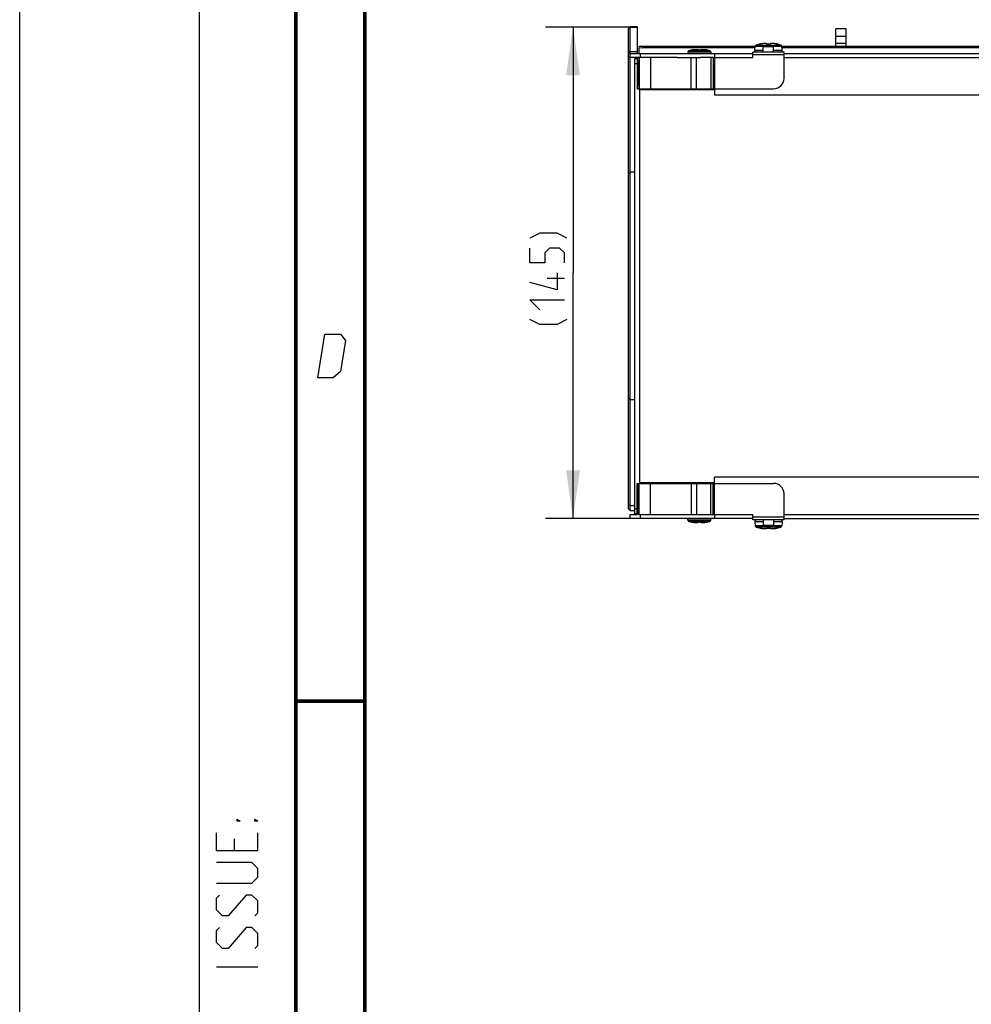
# Model space of a CAD drawing. Header units: millimetres. Extents: x 0 to 420, y 0 to 297.
# Tile 2 of 104: x 0 to 69, y 77 to 148. Entities that reach past the tile are written whole.
import ezdxf

# ---------------------------------------------------------------- set-up
doc = ezdxf.new("R2010")
doc.units = ezdxf.units.MM
doc.header["$LTSCALE"] = 23.1
doc.layers.get('0').update_dxf_attribs({"linetype": 'CONTINUOUS'})
doc.layers.add('02___PRT_ALL_AXES', color=7, linetype='CONTINUOUS')
doc.layers.add('DIM_PILOTEES', color=7, linetype='CONTINUOUS')
doc.styles.get("Standard").update_dxf_attribs({"font": 'txt', "width": 0.7})
doc.dimstyles.new('DIMSTYLE_4', dxfattribs={"dimtxt": 2.5, "dimasz": 3.5, "dimexe": 2, "dimexo": 0, "dimtad": 1, "dimlfac": 4, "dimdsep": 46, "dimtxsty": 'Standard', "dimblk": '_FILLED', "dimblk1": '_FILLED', "dimblk2": '_FILLED', "dimcen": 0.09, "dimazin": 2, "dimtp": 0.5, "dimtm": 0.5, "dimtfac": 1, "dimtofl": 0, "dimtmove": 0, "dimatfit": 3, "dimldrblk": '_FILLED', "dimfxl": 0, "dimtolj": 1, "dimarcsym": 0})

# ---------------------------------------------------------------- blocks, each defined once
blk = doc.blocks.new('_FILLED')
at = {"color": 0, "linetype": 'ByBlock'}
blk.add_solid([(0, 0), (-1, 0.143), (-1, -0.143)], dxfattribs=at)
blk = doc.blocks.new('*D5')
at = {"layer": 'DIM_PILOTEES', "color": 2, "linetype": 'Continuous'}
for p, q in [((39.449, 147.312), (38.074, 147.312)), ((44.217, 147.312), (39.449, 147.312)), ((40.074, 147.312), (40.074, 129.517)), ((40.074, 111.723), (40.074, 129.517)), ((39.449, 111.723), (38.074, 111.723)), ((50.317, 111.723), (39.449, 111.723))]:
    blk.add_line(p, q, dxfattribs=at)
at = {"layer": 'DIM_PILOTEES', "color": 2, "linetype": 'Continuous', "xscale": 3.5, "yscale": 3.5, "zscale": 3.5}
for p, rotation in [((40.074, 147.312), 90), ((40.074, 111.723), 270)]:
    blk.add_blockref('_FILLED', p, dxfattribs=dict(at, rotation=rotation))
at = {"layer": 'DIM_PILOTEES', "color": 2, "linetype": 'Continuous', "insert": (36.949, 129.437), "char_height": 2.5, "width": 10.98214, "attachment_point": 2, "rotation": 90, "line_spacing_factor": 0.9}
blk.add_mtext('{\\ftxt;\\W0.0001;\\H0.0001;\\~}{\\ftxt;\\W2.9285714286;\\H2.5; }{\\ftxt;\\W0.0001;\\H0.0001;\\~}', dxfattribs=at)

msp = doc.modelspace()

# ---------------------------------------------------------------- linework, layer by layer
at = {"color": 7, "linetype": 'Continuous'}
for p, q in [((0, 0), (0, 297)), ((44.0918, 147.1947), (44.2168, 147.3197)), ((44.0918, 147.1882), (44.2168, 147.3116)), ((44.0918, 112.4331), (44.0918, 147.1947)), ((44.2168, 145.3981), (44.2168, 147.3197)), ((44.7293, 147.3197), (44.2168, 147.3197)), ((44.2168, 147.3116), (44.7293, 147.3116)), ((44.7293, 147.3197), (44.7293, 145.3981)), ((59.1043, 145.8981), (59.1043, 147.1805)), ((59.8543, 147.1805), (59.1043, 147.1805)), ((59.8543, 147.1755), (59.1043, 147.1755)), ((59.8543, 145.8981), (59.8543, 147.1805)), ((59.8543, 146.6219), (59.1043, 146.6219)), ((44.0918, 145.4089), (44.2168, 145.5323)), ((44.2168, 145.5323), (44.7293, 145.5323)), ((44.8543, 145.8872), (44.8543, 145.8981)), ((53.2667, 145.8981), (44.8543, 145.8981)), ((44.8543, 145.3981), (44.8543, 145.8435)), ((44.8543, 145.8435), (45.1043, 145.8102)), ((53.2412, 145.8102), (45.1043, 145.8102)), ((48.3949, 145.5122), (48.3849, 145.3981)), ((48.3949, 145.5122), (50.0637, 145.5122)), ((48.4692, 145.6002), (49.9894, 145.6002)), ((48.6113, 145.6337), (48.6103, 145.6335)), ((48.6368, 145.6384), (48.6183, 145.6349)), ((48.6555, 145.642), (48.6368, 145.6384)), ((48.638, 145.6335), (48.6417, 145.6334)), ((48.6417, 145.6334), (48.6467, 145.6338)), ((48.6459, 145.634), (48.6422, 145.6346)), ((48.6459, 145.634), (48.6452, 145.6339)), ((48.6979, 145.642), (48.6975, 145.642)), ((48.7742, 145.6553), (48.7717, 145.6549)), ((48.8166, 145.6614), (48.8147, 145.6611)), ((49.2819, 145.6426), (49.2756, 145.6353)), ((49.4127, 145.6335), (49.412, 145.6335)), ((49.421, 145.6344), (49.421, 145.6343)), ((49.421, 145.6344), (49.421, 145.6339)), ((49.8032, 145.642), (49.8032, 145.642)), ((49.8404, 145.6349), (49.8032, 145.642)), ((49.8032, 145.642), (49.8397, 145.635)), ((49.8397, 145.635), (49.8484, 145.6335)), ((49.8471, 145.6337), (49.8404, 145.6349)), ((49.8474, 145.6337), (49.8484, 145.6335)), ((50.0637, 145.5122), (50.0737, 145.3981)), ((53.1043, 145.0981), (53.1043, 145.4981)), ((55.3543, 145.4981), (53.1043, 145.4981)), ((53.2412, 145.634), (53.2667, 145.9254)), ((53.2412, 145.634), (53.8543, 145.634)), ((53.2667, 145.9254), (55.1919, 145.9254)), ((53.3366, 146.0122), (55.1221, 146.0122)), ((53.6177, 146.0835), (53.6176, 146.0851)), ((53.6234, 146.084), (53.6229, 146.0839)), ((53.6234, 146.084), (53.6233, 146.0839)), ((53.629, 146.0847), (53.6234, 146.084)), ((53.6417, 146.0867), (53.637, 146.0859)), ((53.6558, 146.0892), (53.6498, 146.0881)), ((53.6622, 146.0904), (53.6558, 146.0892)), ((53.6707, 146.092), (53.6622, 146.0904)), ((53.7019, 146.0978), (53.6707, 146.092)), ((53.6708, 146.092), (53.6707, 146.092)), ((54.1331, 146.0835), (54.1331, 146.084)), ((54.3272, 146.084), (54.2977, 146.0848)), ((54.3255, 146.0835), (54.3255, 146.084)), ((54.3316, 146.0839), (54.3265, 146.084)), ((54.3359, 146.0839), (54.3311, 146.0839)), ((54.34, 146.084), (54.3354, 146.0839)), ((54.3439, 146.0842), (54.3396, 146.084)), ((54.3474, 146.0844), (54.3435, 146.0842)), ((54.3506, 146.0847), (54.347, 146.0844)), ((54.3533, 146.0849), (54.3503, 146.0846)), ((54.3568, 146.0935), (54.3523, 146.0848)), ((54.3821, 146.1121), (54.3724, 146.1073)), ((54.393, 146.1159), (54.382, 146.1121)), ((54.4055, 146.119), (54.3929, 146.1159)), ((54.4198, 146.1215), (54.4054, 146.119)), ((54.4361, 146.1234), (54.4197, 146.1215)), ((54.4548, 146.1247), (54.436, 146.1234)), ((54.4758, 146.1254), (54.4546, 146.1247)), ((54.4992, 146.1254), (54.4756, 146.1254)), ((54.5251, 146.1247), (54.499, 146.1255)), ((54.5533, 146.1233), (54.5249, 146.1247)), ((54.5837, 146.121), (54.5531, 146.1233)), ((54.616, 146.1179), (54.5834, 146.121)), ((54.6043, 145.634), (55.2174, 145.634)), ((54.6498, 146.114), (54.6156, 146.1179)), ((54.6849, 146.1093), (54.6494, 146.114)), ((54.7209, 146.1038), (54.6845, 146.1093)), ((54.7873, 146.0921), (54.7568, 146.0978)), ((54.7878, 146.092), (54.7879, 146.092)), ((54.7949, 146.0907), (54.7879, 146.092)), ((54.8025, 146.0893), (54.793, 146.091)), ((54.8095, 146.088), (54.801, 146.0895)), ((54.8146, 146.0871), (54.8084, 146.0882)), ((54.8193, 146.0863), (54.8138, 146.0872)), ((54.8235, 146.0856), (54.8187, 146.0864)), ((54.827, 146.0851), (54.8232, 146.0857)), ((54.8287, 146.0848), (54.8253, 146.0853)), ((54.8296, 146.0847), (54.8287, 146.0848)), ((54.8296, 146.0847), (54.8287, 146.0848)), ((54.8356, 146.0839), (54.8296, 146.0847)), ((54.8353, 146.0839), (54.8358, 146.0839)), ((54.8358, 146.0839), (54.8354, 146.0839)), ((54.841, 146.0851), (54.8409, 146.0835)), ((55.2174, 145.634), (55.1919, 145.9254)), ((120.3543, 145.8981), (55.1919, 145.8981)), ((120.3543, 145.8102), (55.2174, 145.8102)), ((55.3543, 143.5981), (55.3543, 145.4981)), ((59.8543, 146.127), (59.1043, 146.127)), ((44.0918, 145.1356), (44.1827, 145.1756)), ((44.2168, 112.3081), (44.2168, 145.0981)), ((44.5418, 112.0731), (44.5418, 145.0481)), ((44.5418, 145.0481), (44.7251, 145.0481)), ((44.833, 145.0981), (44.7366, 145.0981)), ((44.8729, 144.8481), (44.7776, 144.8481)), ((44.8729, 144.8481), (44.8729, 143.0981)), ((45.6904, 145.0981), (45.6904, 142.8481)), ((47.6228, 145.0981), (49.3082, 145.0981)), ((48.6236, 142.8481), (48.6236, 145.0981)), ((49.0201, 142.8481), (49.0201, 145.0981)), ((50.0461, 145.0981), (50.0461, 142.8481)), ((50.2168, 145.0981), (50.2168, 142.8481)), ((50.2168, 145.0981), (53.1043, 145.0981)), ((50.3168, 145.0981), (50.3168, 142.8481)), ((55.3543, 145.2981), (53.1043, 145.2981)), ((44.5418, 144.6731), (44.7128, 144.6731)), ((44.7366, 142.8481), (44.833, 142.8481)), ((44.7776, 143.0981), (44.8729, 143.0981)), ((44.834, 142.8481), (54.6043, 142.8481)), ((44.9168, 114.2731), (44.9168, 142.8481)), ((44.9168, 142.7981), (50.3168, 142.7981)), ((44.0918, 136.6856), (44.2168, 136.8106)), ((44.5418, 136.8106), (44.2168, 136.8106)), ((44.0918, 120.4356), (44.2168, 120.3106)), ((44.5418, 120.3106), (44.2168, 120.3106)), ((44.7366, 114.2731), (44.833, 114.2731)), ((44.834, 114.2731), (54.6043, 114.2731)), ((50.3168, 114.3231), (44.9168, 114.3231)), ((45.6904, 112.0231), (45.6904, 114.2731)), ((48.6236, 114.2731), (48.6236, 112.0231)), ((49.0201, 114.2731), (49.0201, 112.0231)), ((50.0461, 112.0231), (50.0461, 114.2731)), ((50.2168, 112.0231), (50.2168, 114.2731)), ((50.3168, 112.0231), (50.3168, 114.2731)), ((44.7776, 114.0231), (44.8729, 114.0231)), ((44.8729, 112.2731), (44.8729, 114.0231)), ((55.3543, 111.6231), (55.3543, 113.5231)), ((44.0918, 112.7296), (44.2168, 112.6787)), ((44.2168, 112.6787), (44.5293, 112.6787)), ((44.0918, 112.4331), (44.2168, 112.3081)), ((44.2168, 112.3081), (44.5418, 112.3081)), ((44.5418, 112.4481), (44.7128, 112.4481)), ((44.7251, 112.0731), (44.5418, 112.0731)), ((44.833, 112.0231), (44.7366, 112.0231)), ((44.8729, 112.2731), (44.7776, 112.2731)), ((47.6228, 112.0231), (49.3082, 112.0231)), ((50.2168, 112.0231), (53.1043, 112.0231)), ((53.1043, 111.6231), (53.1043, 112.0231)), ((48.3949, 111.609), (48.3849, 111.7231)), ((50.0637, 111.609), (48.3949, 111.609)), ((49.9894, 111.521), (48.4692, 111.521)), ((48.6112, 111.4875), (48.6103, 111.4877)), ((48.6189, 111.4862), (48.6103, 111.4877)), ((48.6115, 111.4875), (48.6182, 111.4863)), ((48.6182, 111.4863), (48.6555, 111.4792)), ((48.6554, 111.4792), (48.6189, 111.4862)), ((48.6554, 111.4792), (48.6555, 111.4792)), ((49.0375, 111.4867), (49.0375, 111.4873)), ((49.0375, 111.4867), (49.0375, 111.4869)), ((49.0458, 111.4877), (49.0465, 111.4877)), ((49.1768, 111.4786), (49.1832, 111.4859)), ((49.642, 111.4598), (49.6438, 111.4601)), ((49.6844, 111.4659), (49.6869, 111.4663)), ((49.7607, 111.4792), (49.7611, 111.4792)), ((49.8032, 111.4792), (49.8219, 111.4828)), ((49.8169, 111.4878), (49.8119, 111.4874)), ((49.8127, 111.4872), (49.8134, 111.4873)), ((49.8127, 111.4872), (49.8164, 111.4866)), ((49.8206, 111.4877), (49.8169, 111.4878)), ((49.8219, 111.4828), (49.8404, 111.4863)), ((49.8474, 111.4875), (49.8484, 111.4877)), ((50.0637, 111.609), (50.0737, 111.7231)), ((55.3543, 111.8231), (53.1043, 111.8231)), ((55.3543, 111.6231), (53.1043, 111.6231)), ((53.2412, 111.4872), (53.2667, 111.1958)), ((53.8543, 111.4872), (53.2412, 111.4872)), ((55.2174, 111.4872), (54.6043, 111.4872)), ((55.2174, 111.4872), (55.1919, 111.1958)), ((55.1919, 111.1958), (53.2667, 111.1958)), ((55.1221, 111.109), (53.3366, 111.109)), ((53.6176, 111.0361), (53.6177, 111.0377)), ((53.6229, 111.0373), (53.6232, 111.0373)), ((53.6233, 111.0373), (53.6229, 111.0373)), ((53.623, 111.0373), (53.629, 111.0365)), ((53.629, 111.0365), (53.6299, 111.0364)), ((53.629, 111.0365), (53.63, 111.0364)), ((53.6299, 111.0364), (53.6333, 111.0359)), ((53.6316, 111.0361), (53.6355, 111.0355)), ((53.6352, 111.0356), (53.6399, 111.0348)), ((53.6394, 111.0349), (53.6448, 111.034)), ((53.644, 111.0341), (53.6503, 111.033)), ((53.6492, 111.0332), (53.6576, 111.0317)), ((53.6561, 111.0319), (53.6656, 111.0302)), ((53.6637, 111.0305), (53.6707, 111.0292)), ((53.6708, 111.0292), (53.6707, 111.0292)), ((53.6713, 111.0291), (53.7019, 111.0234)), ((53.7378, 111.0174), (53.7741, 111.0119)), ((53.7737, 111.0119), (53.8092, 111.0072)), ((53.8088, 111.0072), (53.843, 111.0033)), ((53.8427, 111.0033), (53.8752, 111.0002)), ((53.8749, 111.0002), (53.9056, 110.9979)), ((53.9053, 110.9979), (53.9338, 110.9964)), ((53.9335, 110.9965), (53.9596, 110.9957)), ((53.9594, 110.9958), (53.983, 110.9958)), ((53.9829, 110.9958), (54.004, 110.9965)), ((54.0039, 110.9965), (54.0226, 110.9978)), ((54.0225, 110.9978), (54.0389, 110.9997)), ((54.0389, 110.9997), (54.0532, 111.0022)), ((54.0532, 111.0022), (54.0657, 111.0053)), ((54.0656, 111.0053), (54.0766, 111.0091)), ((54.0765, 111.0091), (54.0862, 111.0139)), ((54.1019, 111.0277), (54.1064, 111.0364)), ((54.1054, 111.0363), (54.1083, 111.0366)), ((54.108, 111.0365), (54.1116, 111.0368)), ((54.1112, 111.0368), (54.1152, 111.037)), ((54.1148, 111.037), (54.1191, 111.0372)), ((54.1186, 111.0372), (54.1232, 111.0373)), ((54.1227, 111.0373), (54.1276, 111.0373)), ((54.127, 111.0373), (54.1321, 111.0372)), ((54.1315, 111.0372), (54.1609, 111.0364)), ((54.1331, 111.0377), (54.1331, 111.0371)), ((54.3255, 111.0377), (54.3256, 111.0371)), ((54.7568, 111.0234), (54.7879, 111.0292)), ((54.7878, 111.0292), (54.7879, 111.0292)), ((54.7879, 111.0292), (54.7965, 111.0308)), ((54.7965, 111.0308), (54.8028, 111.032)), ((54.8028, 111.032), (54.8088, 111.0331)), ((54.8088, 111.0331), (54.8143, 111.034)), ((54.8296, 111.0365), (54.8352, 111.0372)), ((54.8352, 111.0372), (54.8354, 111.0373)), ((54.8352, 111.0372), (54.8357, 111.0373)), ((54.8409, 111.0377), (54.841, 111.0361))]:
    msp.add_line(p, q, dxfattribs=at)
at = {"color": 2, "linetype": 'Continuous'}
for p, q in [((13, 292), (13, 5)), ((20, 292), (20, 5)), ((15.5357, 88.5357), (15.5357, 87.6786)), ((17.25, 87.6786), (17.25, 88.9643)), ((17.25, 79.25), (14.25, 79.25))]:
    msp.add_line(p, q, dxfattribs=at)
at = {"color": 3, "linetype": 'Continuous'}
for p, q in [((44.7128, 145.0981), (44.7128, 142.8481)), ((44.7151, 145.0981), (44.7151, 142.8481)), ((44.7366, 145.0981), (44.7151, 145.0981)), ((44.7163, 145.0981), (44.7163, 142.8481)), ((44.7776, 144.8481), (44.7776, 143.0981)), ((44.7128, 142.8481), (44.7366, 142.8481)), ((44.7128, 114.2731), (44.7128, 112.0231)), ((44.7128, 114.2731), (44.7366, 114.2731)), ((44.7151, 114.2731), (44.7151, 112.0231)), ((44.7163, 112.0231), (44.7163, 114.2731)), ((44.7776, 112.2731), (44.7776, 114.0231)), ((44.7366, 112.0231), (44.7151, 112.0231))]:
    msp.add_line(p, q, dxfattribs=at)
at = {"color": 7, "linetype": 'Continuous', "const_width": 0.25}
for points in [[(20, 292), (20, 5)], [(25, 10), (25, 287)], [(20.0002, 98.5), (25.0002, 98.5)]]:
    msp.add_lwpolyline(points, dxfattribs=at)
at = {"color": 7, "linetype": 'Continuous'}
for points in [[(48.6203, 145.6352), (48.6171, 145.6348), (48.6139, 145.6343), (48.6113, 145.6337)], [(48.629, 145.6356), (48.6268, 145.6356), (48.6236, 145.6354), (48.6203, 145.6352)], [(48.6422, 145.6346), (48.6386, 145.6351), (48.6351, 145.6354), (48.6315, 145.6356), (48.629, 145.6356)], [(48.6975, 145.642), (48.693, 145.6411), (48.6893, 145.6404), (48.6857, 145.6398), (48.6821, 145.6391), (48.6787, 145.6385), (48.6753, 145.6379), (48.672, 145.6374), (48.6689, 145.6369), (48.6659, 145.6364), (48.6631, 145.636), (48.6605, 145.6356), (48.658, 145.6353), (48.6557, 145.635), (48.6536, 145.6347), (48.6517, 145.6345), (48.65, 145.6343), (48.6485, 145.6342), (48.6472, 145.6341), (48.6462, 145.634), (48.6459, 145.634)], [(48.7101, 145.6519), (48.6808, 145.6467), (48.6555, 145.642)], [(48.9881, 145.6753), (48.9588, 145.6743), (48.9279, 145.6726), (48.8957, 145.6701), (48.8624, 145.6669), (48.8284, 145.663), (48.7941, 145.6584), (48.7599, 145.6531), (48.7261, 145.6474), (48.6975, 145.642)], [(48.9657, 145.6745), (48.9581, 145.675), (48.9448, 145.6755), (48.9302, 145.6755), (48.9143, 145.6751), (48.8971, 145.6744), (48.8785, 145.6732), (48.8586, 145.6716), (48.8372, 145.6696), (48.8145, 145.6671), (48.7904, 145.6641), (48.7649, 145.6605), (48.7381, 145.6565), (48.7101, 145.6519)], [(49.1819, 145.6366), (49.1767, 145.6426), (49.1684, 145.6491), (49.1587, 145.6546), (49.1475, 145.6593), (49.1347, 145.6634), (49.12, 145.6668), (49.1034, 145.6698), (49.0847, 145.6721), (49.0638, 145.6739), (49.0407, 145.675), (49.0154, 145.6755), (48.9881, 145.6753)], [(49.1821, 145.6365), (49.1804, 145.6369), (49.1793, 145.6372), (49.1788, 145.6374)], [(49.2501, 145.6348), (49.2185, 145.634), (49.2139, 145.6339), (49.2093, 145.634), (49.2049, 145.6341), (49.2007, 145.6343), (49.1967, 145.6346), (49.1931, 145.6349), (49.1897, 145.6353), (49.1868, 145.6357), (49.1842, 145.6361), (49.1821, 145.6365)], [(49.2293, 145.6343), (49.2085, 145.6348), (49.1909, 145.6351)], [(49.3838, 145.6348), (49.3504, 145.6354), (49.317, 145.6356), (49.2836, 145.6354), (49.2501, 145.6348)], [(49.2767, 145.6366), (49.2762, 145.6364), (49.274, 145.636), (49.2714, 145.6356), (49.2685, 145.6352), (49.2677, 145.6351)], [(49.4929, 145.6745), (49.4706, 145.6753), (49.4432, 145.6755), (49.418, 145.675), (49.3949, 145.6739), (49.3739, 145.6721), (49.3552, 145.6698), (49.3386, 145.6668), (49.3239, 145.6634), (49.3111, 145.6593), (49.3, 145.6546), (49.2902, 145.6491), (49.2819, 145.6426)], [(49.4234, 145.634), (49.42, 145.6339), (49.4163, 145.6339), (49.4126, 145.634), (49.3838, 145.6348)], [(49.5005, 145.675), (49.4885, 145.6743), (49.4776, 145.6731), (49.4679, 145.6716), (49.4592, 145.6697), (49.4513, 145.6673), (49.4441, 145.6644), (49.4374, 145.6605), (49.4313, 145.6555), (49.4261, 145.649), (49.4225, 145.6415), (49.421, 145.6343)], [(49.442, 145.6358), (49.4419, 145.6357), (49.4413, 145.6356), (49.4403, 145.6354), (49.4389, 145.6351), (49.4371, 145.6349), (49.435, 145.6346), (49.4325, 145.6344), (49.4298, 145.6342), (49.4267, 145.6341), (49.4234, 145.634)], [(49.8032, 145.642), (49.7778, 145.6467), (49.7486, 145.6519), (49.7205, 145.6565), (49.6937, 145.6605), (49.6683, 145.6641), (49.6441, 145.6671), (49.6214, 145.6696), (49.6, 145.6716), (49.5801, 145.6732), (49.5615, 145.6744), (49.5443, 145.6751), (49.5284, 145.6755), (49.5139, 145.6755), (49.5005, 145.675)], [(49.8474, 145.6337), (49.8447, 145.6343), (49.8415, 145.6348), (49.8404, 145.6349)], [(53.637, 146.0859), (53.6329, 146.0853), (53.6311, 146.085), (53.6294, 146.0847), (53.629, 146.0847)], [(53.6498, 146.0881), (53.6443, 146.0872), (53.6417, 146.0867)], [(54.1064, 146.0848), (54.1019, 146.0935), (54.0947, 146.1014), (54.0862, 146.1073), (54.0766, 146.1121), (54.0657, 146.1159), (54.0532, 146.119), (54.0389, 146.1215), (54.0226, 146.1234), (54.004, 146.1247), (53.983, 146.1254), (53.9596, 146.1255), (53.9338, 146.1247), (53.9056, 146.1233), (53.8752, 146.121), (53.843, 146.1179), (53.8092, 146.114), (53.7741, 146.1093), (53.7382, 146.1039), (53.7019, 146.0978)], [(54.1076, 146.0847), (54.1047, 146.085), (54.1023, 146.0854), (54.1002, 146.0857), (54.0985, 146.086), (54.0974, 146.0863)], [(54.1313, 146.084), (54.1268, 146.0839), (54.1224, 146.0839), (54.1183, 146.084), (54.1144, 146.0842), (54.1109, 146.0844), (54.1076, 146.0847)], [(54.2977, 146.0848), (54.2636, 146.0854), (54.2296, 146.0856), (54.1955, 146.0854), (54.1614, 146.0848), (54.1313, 146.084)], [(54.3619, 146.0865), (54.3617, 146.0865), (54.361, 146.0863), (54.3597, 146.086), (54.358, 146.0856), (54.3558, 146.0853), (54.3533, 146.0849)], [(54.3724, 146.1073), (54.364, 146.1014), (54.3568, 146.0935)], [(54.7879, 146.092), (54.7572, 146.0977), (54.7204, 146.1039)], [(48.6112, 111.4875), (48.6141, 111.4869), (48.6173, 111.4864), (48.6182, 111.4863)], [(48.6555, 111.4792), (48.6808, 111.4745), (48.71, 111.4693), (48.7381, 111.4647), (48.7648, 111.4607), (48.7903, 111.4571), (48.8144, 111.4541), (48.8372, 111.4516), (48.8585, 111.4496), (48.8784, 111.448), (48.897, 111.4468), (48.9142, 111.446), (48.9301, 111.4457), (48.9447, 111.4457), (48.958, 111.4462)], [(48.958, 111.4462), (48.97, 111.4469), (48.9809, 111.4481), (48.9906, 111.4496), (48.9993, 111.4515), (49.0071, 111.4539), (49.0144, 111.4568), (49.0211, 111.4607), (49.0272, 111.4657), (49.0324, 111.4722), (49.036, 111.4797), (49.0375, 111.4869)], [(48.9657, 111.4467), (48.9881, 111.4459), (49.0154, 111.4457), (49.0407, 111.4462), (49.0638, 111.4473), (49.0847, 111.4491), (49.1035, 111.4514), (49.1201, 111.4543), (49.1348, 111.4578), (49.1476, 111.4619), (49.1588, 111.4666), (49.1685, 111.4721), (49.1768, 111.4786)], [(49.0165, 111.4854), (49.0166, 111.4855), (49.0171, 111.4856), (49.0181, 111.4858), (49.0195, 111.4861), (49.0213, 111.4863), (49.0235, 111.4866), (49.0259, 111.4868), (49.0287, 111.487), (49.0317, 111.4871), (49.035, 111.4872)], [(49.035, 111.4872), (49.0385, 111.4873), (49.0421, 111.4872), (49.0459, 111.4872), (49.0746, 111.4864)], [(49.0746, 111.4864), (49.108, 111.4858), (49.1415, 111.4856), (49.1749, 111.4858), (49.2083, 111.4864)], [(49.1821, 111.4846), (49.1826, 111.4848), (49.1848, 111.4852), (49.1874, 111.4856), (49.1904, 111.486), (49.1912, 111.4861)], [(49.2083, 111.4864), (49.2399, 111.4872), (49.2446, 111.4873), (49.2491, 111.4872), (49.2535, 111.4871), (49.2577, 111.4869), (49.2617, 111.4866), (49.2654, 111.4863), (49.2687, 111.4859), (49.2717, 111.4855), (49.2742, 111.4851), (49.2764, 111.4847)], [(49.2293, 111.4869), (49.2503, 111.4864), (49.2674, 111.4861)], [(49.2764, 111.4847), (49.278, 111.4843), (49.2792, 111.484), (49.2797, 111.4838)], [(49.2765, 111.4846), (49.2818, 111.4786), (49.2901, 111.4721), (49.2998, 111.4666), (49.311, 111.4619), (49.3238, 111.4578), (49.3385, 111.4543), (49.3551, 111.4514), (49.3739, 111.4491), (49.3948, 111.4473), (49.4179, 111.4462), (49.4432, 111.4457), (49.4706, 111.4459)], [(49.4706, 111.4459), (49.4998, 111.4469), (49.5307, 111.4486), (49.5629, 111.4511), (49.5962, 111.4543), (49.6302, 111.4582), (49.6645, 111.4628), (49.6987, 111.4681), (49.7325, 111.4738), (49.7611, 111.4792)], [(49.4929, 111.4467), (49.5007, 111.4462), (49.514, 111.4457), (49.5286, 111.4457), (49.5444, 111.446), (49.5616, 111.4468), (49.5802, 111.448), (49.6001, 111.4496), (49.6215, 111.4516), (49.6442, 111.4541), (49.6683, 111.4571), (49.6938, 111.4607), (49.7206, 111.4647), (49.7486, 111.4693)], [(49.7486, 111.4693), (49.7779, 111.4745), (49.8032, 111.4792)], [(49.7611, 111.4792), (49.7656, 111.4801), (49.7692, 111.4808), (49.7729, 111.4814), (49.7764, 111.4821), (49.7799, 111.4827), (49.7833, 111.4833), (49.7865, 111.4838), (49.7896, 111.4843), (49.7926, 111.4848), (49.7954, 111.4852), (49.7981, 111.4856), (49.8005, 111.4859), (49.8028, 111.4862), (49.8049, 111.4865), (49.8069, 111.4867), (49.8086, 111.4869), (49.8101, 111.487), (49.8113, 111.4871), (49.8123, 111.4872), (49.8127, 111.4872)], [(49.8164, 111.4866), (49.82, 111.4861), (49.8235, 111.4858), (49.8271, 111.4856), (49.8296, 111.4856)], [(49.8296, 111.4856), (49.8317, 111.4856), (49.835, 111.4858), (49.8382, 111.486)], [(49.8382, 111.486), (49.8413, 111.4864), (49.8445, 111.4869), (49.8474, 111.4875)], [(53.6707, 111.0292), (53.7014, 111.0235), (53.7382, 111.0173)], [(54.0862, 111.0139), (54.0947, 111.0198), (54.1019, 111.0277)], [(54.0967, 111.0347), (54.0969, 111.0347), (54.0977, 111.0349), (54.0989, 111.0352), (54.1007, 111.0356), (54.1028, 111.0359), (54.1054, 111.0363)], [(54.1609, 111.0364), (54.195, 111.0358), (54.2291, 111.0356), (54.2631, 111.0358), (54.2972, 111.0364), (54.3273, 111.0372)], [(54.3273, 111.0372), (54.3318, 111.0373), (54.3362, 111.0373), (54.3403, 111.0372), (54.3442, 111.037), (54.3478, 111.0368), (54.351, 111.0365)], [(54.351, 111.0365), (54.3539, 111.0362), (54.3564, 111.0358), (54.3585, 111.0355), (54.3601, 111.0352), (54.3612, 111.0349)], [(54.3523, 111.0364), (54.3568, 111.0277), (54.364, 111.0198), (54.3724, 111.0139), (54.382, 111.0091), (54.3929, 111.0053), (54.4054, 111.0022), (54.4197, 110.9997), (54.436, 110.9978), (54.4546, 110.9965), (54.4756, 110.9958), (54.499, 110.9957), (54.5249, 110.9964), (54.5531, 110.9979), (54.5834, 111.0002), (54.6156, 111.0033), (54.6494, 111.0072), (54.6845, 111.0119), (54.7204, 111.0173), (54.7568, 111.0234)], [(54.8143, 111.034), (54.8193, 111.0349), (54.8216, 111.0353)], [(54.8216, 111.0353), (54.8257, 111.0359), (54.8276, 111.0362), (54.8292, 111.0365), (54.8296, 111.0365)]]:
    msp.add_lwpolyline(points, dxfattribs=at)
at = {"color": 2, "linetype": 'Continuous'}
for points in [[(21.5894, 121.9249), (22.1037, 125.0749), (23.2287, 125.0749), (23.6052, 124.6249), (23.2379, 122.3749), (22.7144, 121.9249), (21.5894, 121.9249)], [(15.9643, 89.8214), (15.75, 89.8214), (15.75, 89.9643), (15.9643, 89.8214)], [(17.25, 89.8214), (17.0357, 89.8214), (17.0357, 89.9643), (17.25, 89.8214)], [(17.25, 87.6786), (14.25, 87.6786), (14.25, 88.9643)], [(14.25, 85.3214), (16.8214, 85.3214), (17.25, 85.75), (17.25, 86.3929), (16.8214, 86.8214), (14.25, 86.8214)], [(17.0357, 82.9643), (17.25, 83.1786), (17.25, 84.0357), (16.8214, 84.4643), (16.3929, 84.4643), (15.1071, 82.9643), (14.6786, 82.9643), (14.25, 83.3929), (14.25, 84.25), (14.4643, 84.4643)], [(17.0357, 80.6071), (17.25, 80.8214), (17.25, 81.6786), (16.8214, 82.1071), (16.3929, 82.1071), (15.1071, 80.6071), (14.6786, 80.6071), (14.25, 81.0357), (14.25, 81.8929), (14.4643, 82.1071)]]:
    msp.add_lwpolyline(points, dxfattribs=at)
at = {"color": 7, "linetype": 'Continuous'}
for centre, radius, start, end in [((48.4945, 145.5035), 0.1, 104.67713, 175), ((49.2293, 142.6981), 3, 101.888935, 104.67713), ((48.624, 145.5732), 0.0619, 90.014952, 101.872459), ((48.624, 145.572), 0.063, 86.813025, 89.993982), ((48.6238, 145.5693), 0.0658, 80.641524, 86.781066), ((48.6231, 145.5652), 0.0699, 77.720842, 80.662218), ((48.6431, 145.6093), 0.0247, 82.624627, 101.803313), ((48.6275, 145.8293), 0.1964, 275.603345, 276.481449), ((49.0655, 143.7649), 1.9128, 98.837021, 101.081471), ((49.0672, 143.755), 1.9228, 97.546836, 98.767023), ((49.1655, 145.6177), 0.0243, 40.442907, 53.178943), ((49.2035, 145.7742), 0.1403, 261.534316, 262.648908), ((49.2138, 145.898), 0.2646, 269.991499, 271.683435), ((49.214, 145.8884), 0.2551, 271.689772, 271.855521), ((49.3175, 142.6953), 2.9398, 88.159004, 91.856662), ((49.4214, 145.9023), 0.2689, 268.138778, 269.026003), ((49.4292, 145.6336), 0.00824, 174.798058, 177.466076), ((49.4575, 144.0821), 1.5959, 83.58618, 83.758781), ((49.4483, 144.0015), 1.677, 83.119693, 83.58382), ((49.4376, 143.9121), 1.7671, 82.882731, 83.121749), ((49.4216, 143.7853), 1.8948, 82.227523, 82.876092), ((49.4063, 143.6731), 2.0081, 81.896235, 82.228726), ((49.3948, 143.5926), 2.0895, 81.575502, 81.896415), ((49.3835, 143.5162), 2.1666, 81.239967, 81.575483), ((49.3722, 143.4428), 2.241, 80.93772, 81.240205), ((49.3609, 143.3717), 2.3129, 80.572124, 80.93751), ((49.3509, 143.3115), 2.374, 80.301575, 80.572645), ((49.3385, 143.2394), 2.4471, 79.754161, 80.300268), ((49.3243, 143.1604), 2.5274, 79.076291, 79.754564), ((49.2293, 142.6981), 3, 75.32287, 78.111065), ((49.9641, 145.5035), 0.1, 5, 75.32287), ((53.3657, 145.6231), 0.125, 175, 270), ((53.3663, 145.9167), 0.1, 107.312553, 175), ((54.2293, 143.1481), 3, 101.765668, 107.312553), ((53.6227, 146.0606), 0.025, 75.290265, 101.765668), ((53.6229, 146.0589), 0.0251, 88.64858, 101.712605), ((54.086, 143.9353), 2.1962, 100.682006, 100.89659), ((54.1245, 146.3533), 0.2699, 270.379831, 271.830032), ((54.2293, 143.0832), 3.0019, 88.162837, 91.836076), ((54.3341, 146.3513), 0.2679, 268.171485, 269.65379), ((54.4479, 144.5297), 1.597, 84.481617, 84.785876), ((54.4392, 144.4408), 1.6863, 83.658474, 84.479461), ((54.4258, 144.3181), 1.8098, 83.231099, 83.665771), ((54.4155, 144.2315), 1.897, 82.599911, 83.22976), ((54.4044, 144.1457), 1.9835, 82.135746, 82.601389), ((54.3964, 144.088), 2.0417, 81.741108, 82.136306), ((54.3878, 144.029), 2.1013, 81.047128, 81.740023), ((54.381, 143.9852), 2.1456, 80.648685, 81.048608), ((54.3771, 143.9615), 2.1697, 80.214618, 80.648534), ((54.37, 143.9206), 2.2112, 79.098344, 80.213936), ((54.8359, 146.0606), 0.025, 78.234332, 104.709182), ((54.8358, 146.0589), 0.0251, 78.287545, 91.361885), ((54.2293, 143.1481), 3, 72.687447, 78.234332), ((55.0929, 145.6231), 0.125, 270, 5), ((55.0923, 145.9167), 0.1, 5, 72.687447), ((54.6043, 143.5981), 0.75, 270, 360), ((54.6043, 113.5231), 0.75, 0, 90), ((48.4945, 111.6177), 0.1, 185, 255.32287), ((49.2293, 114.4231), 3, 255.32287, 258.110524), ((49.1348, 113.9629), 2.5295, 259.075934, 259.755242), ((49.1201, 113.8816), 2.4469, 259.754868, 260.299146), ((49.1076, 113.8089), 2.3731, 260.300488, 260.57112), ((49.0977, 113.7491), 2.3125, 260.570599, 260.936476), ((49.0865, 113.6786), 2.2412, 260.936688, 261.238765), ((49.0752, 113.6056), 2.1673, 261.238521, 261.574068), ((49.0639, 113.5292), 2.09, 261.574085, 261.894752), ((49.0524, 113.4484), 2.0085, 261.894571, 262.226934), ((49.0371, 113.3359), 1.8949, 262.225731, 262.873957), ((49.021, 113.2091), 1.7671, 262.880594, 263.12001), ((49.0103, 113.1197), 1.677, 263.117959, 263.581771), ((49.0011, 113.039), 1.5958, 263.584126, 263.757188), ((49.0293, 111.4876), 0.00824, 354.79827, 357.591599), ((49.0372, 111.2248), 0.263, 88.140578, 89.047509), ((49.141, 114.4255), 2.9394, 268.157412, 271.855447), ((49.2447, 111.2236), 0.2642, 91.695706, 91.855681), ((49.2448, 111.222), 0.2658, 90.013281, 91.697211), ((49.2549, 111.347), 0.1404, 81.52952, 82.65034), ((49.293, 111.5035), 0.0243, 220.440156, 233.1887), ((49.3914, 113.3658), 1.9224, 277.544685, 278.767847), ((49.3931, 113.3557), 1.9122, 278.836799, 281.082108), ((49.8311, 111.292), 0.1964, 95.598774, 96.479188), ((49.8155, 111.5118), 0.0247, 262.624304, 281.803841), ((49.8355, 111.5563), 0.0702, 257.745931, 260.681673), ((49.8348, 111.5522), 0.0661, 260.661087, 266.788061), ((49.8346, 111.5494), 0.0633, 266.819848, 269.994012), ((49.8346, 111.5482), 0.0621, 270.014949, 281.873003), ((49.2293, 114.4231), 3, 281.889476, 284.67713), ((49.9641, 111.6177), 0.1, 284.67713, 355), ((53.3657, 111.4981), 0.125, 90, 185), ((55.0929, 111.4981), 0.125, 355, 90), ((53.3663, 111.2045), 0.1, 185, 252.687447), ((54.2293, 113.9731), 3, 252.687447, 258.234332), ((53.6227, 111.0606), 0.025, 258.234332, 284.708902), ((53.6229, 111.0623), 0.0251, 258.287465, 271.361957), ((54.0872, 113.1929), 2.2033, 259.100719, 260.214077), ((54.0821, 113.1634), 2.1734, 260.21405, 260.648758), ((54.0781, 113.139), 2.1487, 260.648822, 261.048526), ((54.0708, 113.0925), 2.1016, 261.046986, 261.739564), ((54.0621, 113.0322), 2.0407, 261.740751, 262.136179), ((54.0542, 112.9751), 1.9831, 262.135622, 262.601457), ((54.0432, 112.8899), 1.8972, 262.599976, 263.229807), ((54.0328, 112.8033), 1.8099, 263.231135, 263.665607), ((54.0194, 112.6804), 1.6863, 263.658299, 264.479473), ((54.0108, 112.5915), 1.597, 264.481632, 264.785723), ((54.1245, 110.7678), 0.27, 88.170563, 89.646815), ((54.2293, 114.038), 3.0019, 268.163922, 271.837164), ((54.3341, 110.77), 0.2678, 90.36892, 91.828976), ((54.3726, 113.1859), 2.1962, 280.682006, 280.89659), ((54.8359, 111.0606), 0.025, 255.291786, 281.765668), ((54.8358, 111.0623), 0.0251, 268.64858, 281.712605), ((54.2293, 113.9731), 3, 281.765668, 287.312553), ((55.0923, 111.2045), 0.1, 287.312553, 355)]:
    msp.add_arc(centre, radius, start, end, dxfattribs=at)
for points, knots in [([(48.6496, 145.6341), (48.657, 145.635), (48.6731, 145.6374), (48.6891, 145.6403), (48.6979, 145.642)], [0, 0, 0, 0, 0.4526806, 1, 1, 1, 1]), ([(48.6555, 145.642), (48.6557, 145.642), (48.6562, 145.6413), (48.6567, 145.6402), (48.6575, 145.638), (48.658, 145.6363), (48.6583, 145.6354)], [0, 0, 0, 0, 0.0849893, 0.2798309, 0.587877, 1, 1, 1, 1]), ([(49.1642, 145.642), (49.1619, 145.6469), (49.1544, 145.6533), (49.1422, 145.6592), (49.1237, 145.6655), (49.0941, 145.6711), (49.0516, 145.6748), (49.0009, 145.6758), (48.9215, 145.6731), (48.8593, 145.667), (48.8166, 145.6614)], [0, 0, 0, 0, 0.0461294, 0.0773707, 0.1149849, 0.2099748, 0.3306374, 0.47433, 0.6371037, 1, 1, 1, 1]), ([(49.1642, 145.642), (49.1646, 145.6412), (49.1665, 145.6396), (49.1727, 145.6371), (49.1785, 145.6361), (49.1829, 145.6354)], [0, 0, 0, 0, 0.132984, 0.343904, 1, 1, 1, 1]), ([(49.1856, 145.635), (49.1877, 145.6347), (49.1971, 145.6337), (49.2065, 145.6334), (49.2137, 145.6334)], [0, 0, 0, 0, 0.229779, 1, 1, 1, 1]), ([(49.2223, 145.6335), (49.2222, 145.6336), (49.222, 145.6338), (49.2217, 145.6341), (49.2215, 145.634)], [0, 0, 0, 0, 0.3211858, 1, 1, 1, 1]), ([(49.2887, 145.6355), (49.2962, 145.6387), (49.3146, 145.6441), (49.3615, 145.6516), (49.4009, 145.653), (49.4293, 145.6531)], [0, 0, 0, 0, 0.173687, 0.400182, 1, 1, 1, 1]), ([(49.4169, 145.6334), (49.4184, 145.6334), (49.4242, 145.6334), (49.43, 145.6335), (49.4343, 145.6338)], [0, 0, 0, 0, 0.2643935, 1, 1, 1, 1]), ([(49.4343, 145.6338), (49.4379, 145.634), (49.4441, 145.6347), (49.4511, 145.6361), (49.4548, 145.6378), (49.4563, 145.639), (49.4566, 145.6408), (49.4559, 145.6416), (49.4555, 145.642)], [0, 0, 0, 0, 0.4201237, 0.7180752, 0.8167321, 0.8846683, 0.9363541, 1, 1, 1, 1]), ([(49.4555, 145.642), (49.4521, 145.6421), (49.4453, 145.641), (49.4395, 145.6372), (49.437, 145.6349)], [0, 0, 0, 0, 0.497073, 1, 1, 1, 1]), ([(49.631, 145.6685), (49.6151, 145.6703), (49.5853, 145.6731), (49.5437, 145.6754), (49.5088, 145.6755), (49.4815, 145.6734), (49.4637, 145.6698), (49.454, 145.6653), (49.4495, 145.6616), (49.4473, 145.657), (49.4479, 145.6519), (49.4508, 145.6468), (49.4538, 145.6436), (49.4555, 145.642)], [0, 0, 0, 0, 0.2320292, 0.435323, 0.60522, 0.7383364, 0.833288, 0.8672101, 0.8936001, 0.9154684, 0.9377518, 0.9650973, 1, 1, 1, 1]), ([(53.6177, 146.0835), (53.6178, 146.0834), (53.6182, 146.0834), (53.6187, 146.0834), (53.6198, 146.0834), (53.6219, 146.0836), (53.6255, 146.0841), (53.6286, 146.0846), (53.6304, 146.0848)], [0, 0, 0, 0, 0.0192173, 0.0685796, 0.1494837, 0.2615945, 0.5754244, 1, 1, 1, 1]), ([(53.6304, 146.0848), (53.6332, 146.0853), (53.6467, 146.0875), (53.6602, 146.0899), (53.6708, 146.092)], [0, 0, 0, 0, 0.2074311, 1, 1, 1, 1]), ([(53.89, 146.1221), (53.8558, 146.1196), (53.7852, 146.1118), (53.715, 146.1003), (53.6789, 146.0935)], [0, 0, 0, 0, 0.4821669, 1, 1, 1, 1]), ([(54.0821, 146.0919), (54.0826, 146.0935), (54.0831, 146.0968), (54.0812, 146.1037), (54.0726, 146.1113), (54.057, 146.1172), (54.035, 146.1218), (54.0066, 146.1246), (53.9723, 146.1256), (53.9327, 146.1249), (53.9047, 146.1232), (53.89, 146.1221)], [0, 0, 0, 0, 0.0239658, 0.0469365, 0.1013261, 0.1801421, 0.2883761, 0.4265245, 0.5931056, 0.785437, 1, 1, 1, 1]), ([(54.0821, 146.0919), (54.0819, 146.0911), (54.0829, 146.0895), (54.085, 146.0883), (54.0887, 146.0868), (54.0951, 146.0854), (54.1006, 146.0846), (54.1038, 146.0843)], [0, 0, 0, 0, 0.1061946, 0.1903484, 0.3011786, 0.6027297, 1, 1, 1, 1]), ([(54.1038, 146.0843), (54.1055, 146.0842), (54.113, 146.0835), (54.1205, 146.0834), (54.1263, 146.0834)], [0, 0, 0, 0, 0.231006, 1, 1, 1, 1]), ([(54.3325, 146.0834), (54.3345, 146.0834), (54.342, 146.0834), (54.3495, 146.0838), (54.355, 146.0843)], [0, 0, 0, 0, 0.2659814, 1, 1, 1, 1]), ([(54.355, 146.0843), (54.3581, 146.0847), (54.364, 146.0855), (54.3706, 146.0869), (54.3771, 146.0898), (54.3765, 146.0919)], [0, 0, 0, 0, 0.4051294, 0.7120618, 1, 1, 1, 1]), ([(54.593, 146.1201), (54.5766, 146.1216), (54.5454, 146.1239), (54.5013, 146.1256), (54.4627, 146.1252), (54.4307, 146.1227), (54.4057, 146.1184), (54.3895, 146.1129), (54.381, 146.107), (54.3772, 146.1024), (54.3755, 146.0971), (54.376, 146.0936), (54.3765, 146.0919)], [0, 0, 0, 0, 0.21303, 0.4053435, 0.5728651, 0.7123716, 0.8218535, 0.901249, 0.9308571, 0.9553569, 0.9772829, 1, 1, 1, 1]), ([(54.7882, 146.0919), (54.7919, 146.0912), (54.8053, 146.0887), (54.8187, 146.0863), (54.8284, 146.0848)], [0, 0, 0, 0, 0.2801184, 1, 1, 1, 1]), ([(54.8284, 146.0848), (54.8302, 146.0845), (54.8332, 146.0841), (54.8368, 146.0836), (54.8389, 146.0834), (54.84, 146.0834), (54.8405, 146.0834), (54.8409, 146.0834), (54.8409, 146.0835)], [0, 0, 0, 0, 0.4247117, 0.7384941, 0.8505574, 0.9314171, 0.9807513, 1, 1, 1, 1]), ([(44.833, 145.0981), (44.8357, 145.0981), (44.8418, 145.0912), (44.851, 145.0678), (44.8621, 145.0168), (44.8707, 144.9399), (44.8729, 144.8803), (44.8729, 144.8481)], [0, 0, 0, 0, 0.0307989, 0.091031, 0.3060645, 0.6245085, 1, 1, 1, 1]), ([(44.8729, 143.0981), (44.8729, 143.0659), (44.8707, 143.0063), (44.8621, 142.9294), (44.851, 142.8784), (44.8418, 142.855), (44.8357, 142.8481), (44.833, 142.8481)], [0, 0, 0, 0, 0.3754915, 0.6939355, 0.908969, 0.9692011, 1, 1, 1, 1]), ([(44.8729, 114.0231), (44.8729, 114.0553), (44.8707, 114.1149), (44.8621, 114.1918), (44.851, 114.2428), (44.8418, 114.2662), (44.8357, 114.2731), (44.833, 114.2731)], [0, 0, 0, 0, 0.3754915, 0.6939355, 0.908969, 0.9692011, 1, 1, 1, 1]), ([(44.833, 112.0231), (44.8357, 112.0231), (44.8418, 112.03), (44.851, 112.0534), (44.8621, 112.1044), (44.8707, 112.1813), (44.8729, 112.2409), (44.8729, 112.2731)], [0, 0, 0, 0, 0.0307989, 0.091031, 0.3060645, 0.6245085, 1, 1, 1, 1]), ([(48.8276, 111.4527), (48.8435, 111.4509), (48.8733, 111.4481), (48.9149, 111.4458), (48.9497, 111.4457), (48.977, 111.4478), (48.9948, 111.4514), (49.0045, 111.4559), (49.009, 111.4596), (49.0112, 111.4642), (49.0105, 111.4693), (49.0076, 111.4744), (49.0047, 111.4776), (49.003, 111.4792)], [0, 0, 0, 0, 0.232074, 0.4353903, 0.6052873, 0.7383812, 0.8332909, 0.8671881, 0.8935574, 0.915415, 0.937711, 0.9650723, 1, 1, 1, 1]), ([(49.0241, 111.4874), (49.0205, 111.4872), (49.0143, 111.4865), (49.0073, 111.4851), (49.0037, 111.4834), (49.0021, 111.4822), (49.0019, 111.4804), (49.0026, 111.4796), (49.003, 111.4792)], [0, 0, 0, 0, 0.4200469, 0.7178957, 0.8164799, 0.8843751, 0.9360525, 1, 1, 1, 1]), ([(49.003, 111.4792), (49.0063, 111.4791), (49.0132, 111.4802), (49.019, 111.484), (49.0214, 111.4863)], [0, 0, 0, 0, 0.4970873, 1, 1, 1, 1]), ([(49.0416, 111.4878), (49.0401, 111.4878), (49.0342, 111.4878), (49.0284, 111.4877), (49.0241, 111.4874)], [0, 0, 0, 0, 0.2643291, 1, 1, 1, 1]), ([(49.1701, 111.4857), (49.1625, 111.4825), (49.1441, 111.4771), (49.0971, 111.4696), (49.0577, 111.4682), (49.0291, 111.4681)], [0, 0, 0, 0, 0.1736817, 0.4001845, 1, 1, 1, 1]), ([(49.2362, 111.4877), (49.2362, 111.4876), (49.2364, 111.4873), (49.2367, 111.4871), (49.2369, 111.4871)], [0, 0, 0, 0, 0.3209999, 1, 1, 1, 1]), ([(49.2728, 111.4862), (49.2707, 111.4865), (49.2614, 111.4875), (49.252, 111.4878), (49.2447, 111.4878)], [0, 0, 0, 0, 0.2297981, 1, 1, 1, 1]), ([(49.2943, 111.4792), (49.2939, 111.48), (49.2919, 111.4816), (49.2858, 111.4841), (49.2799, 111.4851), (49.2756, 111.4858)], [0, 0, 0, 0, 0.1330517, 0.3440036, 1, 1, 1, 1]), ([(49.2943, 111.4792), (49.2966, 111.4743), (49.3041, 111.4679), (49.3163, 111.462), (49.3348, 111.4557), (49.3644, 111.4501), (49.407, 111.4464), (49.4577, 111.4454), (49.5371, 111.4481), (49.5993, 111.4542), (49.642, 111.4598)], [0, 0, 0, 0, 0.0461558, 0.0774132, 0.1150424, 0.2100563, 0.330731, 0.4744221, 0.6371796, 1, 1, 1, 1]), ([(49.8089, 111.4871), (49.8016, 111.4862), (49.7855, 111.4838), (49.7694, 111.4809), (49.7607, 111.4792)], [0, 0, 0, 0, 0.4527281, 1, 1, 1, 1]), ([(49.8032, 111.4792), (49.803, 111.4792), (49.8025, 111.4799), (49.8019, 111.481), (49.8011, 111.4832), (49.8006, 111.4849), (49.8003, 111.4858)], [0, 0, 0, 0, 0.0850815, 0.2799416, 0.5879599, 1, 1, 1, 1]), ([(53.6302, 111.0364), (53.6285, 111.0367), (53.6254, 111.0371), (53.6218, 111.0376), (53.6198, 111.0378), (53.6187, 111.0378), (53.6182, 111.0378), (53.6178, 111.0378), (53.6177, 111.0377)], [0, 0, 0, 0, 0.4246947, 0.738483, 0.8505526, 0.9314182, 0.980756, 1, 1, 1, 1]), ([(53.6706, 111.0293), (53.6668, 111.03), (53.6534, 111.0325), (53.64, 111.0349), (53.6302, 111.0364)], [0, 0, 0, 0, 0.2799966, 1, 1, 1, 1]), ([(53.8656, 111.0011), (53.882, 110.9996), (53.9132, 110.9973), (53.9574, 110.9956), (53.9959, 110.996), (54.028, 110.9985), (54.053, 111.0028), (54.0691, 111.0084), (54.0777, 111.0143), (54.0815, 111.0188), (54.0831, 111.0241), (54.0826, 111.0276), (54.0821, 111.0293)], [0, 0, 0, 0, 0.2130808, 0.4054299, 0.5729674, 0.7124681, 0.821922, 0.9012711, 0.930859, 0.9553423, 0.9772642, 1, 1, 1, 1]), ([(54.1036, 111.0369), (54.1005, 111.0365), (54.095, 111.0358), (54.0886, 111.0344), (54.085, 111.0329), (54.0829, 111.0317), (54.0819, 111.0301), (54.0821, 111.0293)], [0, 0, 0, 0, 0.3971819, 0.6985244, 0.8092797, 0.8934193, 1, 1, 1, 1]), ([(54.1262, 111.0378), (54.1242, 111.0378), (54.1166, 111.0378), (54.1091, 111.0374), (54.1036, 111.0369)], [0, 0, 0, 0, 0.2660388, 1, 1, 1, 1]), ([(54.3548, 111.0369), (54.3531, 111.037), (54.3456, 111.0377), (54.3381, 111.0378), (54.3324, 111.0378)], [0, 0, 0, 0, 0.2310141, 1, 1, 1, 1]), ([(54.3765, 111.0293), (54.3767, 111.0301), (54.3757, 111.0317), (54.3736, 111.0329), (54.3699, 111.0344), (54.3636, 111.0358), (54.358, 111.0366), (54.3548, 111.0369)], [0, 0, 0, 0, 0.1061948, 0.1903486, 0.3011789, 0.6027302, 1, 1, 1, 1]), ([(54.3765, 111.0293), (54.376, 111.0277), (54.3756, 111.0244), (54.3774, 111.0175), (54.386, 111.0099), (54.4016, 111.004), (54.4237, 110.9994), (54.452, 110.9966), (54.4863, 110.9956), (54.5259, 110.9963), (54.5539, 110.998), (54.5687, 110.9991)], [0, 0, 0, 0, 0.0239658, 0.0469365, 0.1013261, 0.1801421, 0.2883761, 0.4265245, 0.5931056, 0.785437, 1, 1, 1, 1]), ([(54.5687, 110.9991), (54.6028, 111.0016), (54.6735, 111.0094), (54.7436, 111.0209), (54.7797, 111.0277)], [0, 0, 0, 0, 0.4821669, 1, 1, 1, 1]), ([(54.8283, 111.0364), (54.8255, 111.0359), (54.8119, 111.0337), (54.7985, 111.0313), (54.7878, 111.0292)], [0, 0, 0, 0, 0.2074311, 1, 1, 1, 1]), ([(54.8409, 111.0377), (54.8409, 111.0378), (54.8405, 111.0378), (54.8399, 111.0378), (54.8389, 111.0378), (54.8367, 111.0376), (54.8331, 111.0371), (54.83, 111.0366), (54.8283, 111.0364)], [0, 0, 0, 0, 0.0192173, 0.0685796, 0.1494837, 0.2615945, 0.5754244, 1, 1, 1, 1])]:
    msp.add_open_spline(points, degree=3, knots=knots, dxfattribs=at)
for points in [[(49.1642, 145.642), (49.1697, 145.6422), (49.1756, 145.6404), (49.18, 145.6371)], [(49.4127, 145.6335), (49.4125, 145.6338), (49.4123, 145.634), (49.412, 145.634)], [(54.0821, 146.092), (54.0883, 146.0922), (54.095, 146.0899), (54.0997, 146.0858)], [(54.3765, 146.092), (54.3703, 146.0922), (54.3636, 146.0899), (54.3589, 146.0858)], [(49.0458, 111.4877), (49.0459, 111.4874), (49.0462, 111.4872), (49.0465, 111.4871)], [(49.2943, 111.4792), (49.2887, 111.479), (49.2829, 111.4808), (49.2785, 111.4841)], [(54.0821, 111.0292), (54.0883, 111.029), (54.095, 111.0313), (54.0997, 111.0354)], [(54.3765, 111.0292), (54.3703, 111.029), (54.3636, 111.0313), (54.3589, 111.0354)]]:
    msp.add_open_spline(points, degree=3, dxfattribs=at)
at = {"color": 3, "linetype": 'Continuous'}
for points, knots in [([(44.7776, 144.8481), (44.7776, 144.8803), (44.7753, 144.9399), (44.7665, 145.0169), (44.7552, 145.0677), (44.7456, 145.0913), (44.7393, 145.0981), (44.7366, 145.0981)], [0, 0, 0, 0, 0.3747054, 0.6926824, 0.9078029, 0.9683988, 1, 1, 1, 1]), ([(44.7366, 142.8481), (44.7393, 142.8481), (44.7456, 142.8549), (44.7552, 142.8785), (44.7665, 142.9293), (44.7753, 143.0063), (44.7776, 143.0659), (44.7776, 143.0981)], [0, 0, 0, 0, 0.0316012, 0.0921971, 0.3073176, 0.6252946, 1, 1, 1, 1]), ([(44.7366, 114.2731), (44.7393, 114.2731), (44.7456, 114.2663), (44.7552, 114.2427), (44.7665, 114.1919), (44.7753, 114.1149), (44.7776, 114.0553), (44.7776, 114.0231)], [0, 0, 0, 0, 0.0316012, 0.0921971, 0.3073176, 0.6252946, 1, 1, 1, 1]), ([(44.7776, 112.2731), (44.7776, 112.2409), (44.7753, 112.1813), (44.7665, 112.1043), (44.7552, 112.0535), (44.7456, 112.0299), (44.7393, 112.0231), (44.7366, 112.0231)], [0, 0, 0, 0, 0.3747054, 0.6926824, 0.9078029, 0.9683988, 1, 1, 1, 1])]:
    msp.add_open_spline(points, degree=3, knots=knots, dxfattribs=at)
at = {"layer": '02___PRT_ALL_AXES', "color": 7, "linetype": 'Continuous'}
for p, q in [((53.8543, 145.4981), (53.8543, 145.8981)), ((53.8543, 145.8981), (54.6043, 145.8981)), ((54.6043, 145.4981), (54.6043, 145.8981)), ((44.2168, 145.0981), (44.2168, 145.3981)), ((44.2168, 145.3981), (53.1043, 145.3981)), ((44.7128, 145.0981), (44.2168, 145.0981)), ((47.6228, 145.0981), (44.8178, 145.0981)), ((44.9668, 145.0981), (44.9668, 145.3981)), ((50.2168, 145.0981), (49.3082, 145.0981)), ((50.3168, 145.3981), (50.3168, 145.0981)), ((55.3543, 145.3981), (294.2168, 145.3981)), ((55.3543, 145.0981), (294.2168, 145.0981)), ((50.3168, 142.8481), (50.3168, 142.3981)), ((50.3168, 142.3981), (291.9668, 142.3981)), ((50.3168, 114.2731), (50.3168, 114.7231)), ((291.9668, 114.7231), (50.3168, 114.7231)), ((44.2168, 111.7231), (44.2168, 112.0231)), ((44.2168, 112.0231), (44.7128, 112.0231)), ((44.833, 112.0231), (47.6228, 112.0231)), ((44.9668, 111.7231), (44.9668, 112.0231)), ((49.3082, 112.0231), (50.2168, 112.0231)), ((50.3168, 112.0231), (50.3168, 111.7231)), ((55.3543, 112.0231), (294.2168, 112.0231)), ((53.1043, 111.7231), (44.2168, 111.7231)), ((53.8543, 111.6231), (53.8543, 111.2231)), ((54.6043, 111.2231), (53.8543, 111.2231)), ((54.6043, 111.6231), (54.6043, 111.2231)), ((55.3543, 111.7231), (294.2168, 111.7231))]:
    msp.add_line(p, q, dxfattribs=at)
at = {"layer": 'DIM_PILOTEES', "color": 2, "linetype": 'Continuous'}
msp.add_line((39.4489, 129.1094), (38.1989, 129.1094), dxfattribs=at)
for points in [[(39.6275, 132.0261), (38.9132, 132.3833), (37.6632, 132.3833), (36.9489, 132.0261)], [(39.4489, 130.2404), (39.4489, 130.9547), (39.0918, 131.3118), (38.3775, 131.3118), (38.0204, 130.9547), (38.0204, 130.2404), (36.9489, 130.2404), (36.9489, 131.3118)], [(38.9132, 129.5261), (38.9132, 128.2761), (36.9489, 128.8118)], [(37.6632, 126.8475), (36.9489, 127.5618), (39.4489, 127.5618)], [(39.6275, 126.1333), (38.9132, 125.7761), (37.6632, 125.7761), (36.9489, 126.1333)]]:
    msp.add_lwpolyline(points, dxfattribs=at)

# ---------------------------------------------------------------- dimensions: what is measured, and where the dimension line sits
dim = msp.add_linear_dim(base=(40.0739, 111.7231), p1=(44.2168, 147.3116), p2=(50.3168, 111.7231), angle=270, text='{\\ftxt;\\W0.0001;\\H0.0001;\\~}{\\ftxt;\\W2.9285714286;\\H2.5; }{\\ftxt;\\W0.0001;\\H0.0001;\\~}', dimstyle='DIMSTYLE_4', dxfattribs=at)
dim.commit()
dim.dimension.update_dxf_attribs({"geometry": '*D5', "text_midpoint": (40.0739, 129.0797), "dimtype": 160})

doc.saveas('drawing.dxf')
